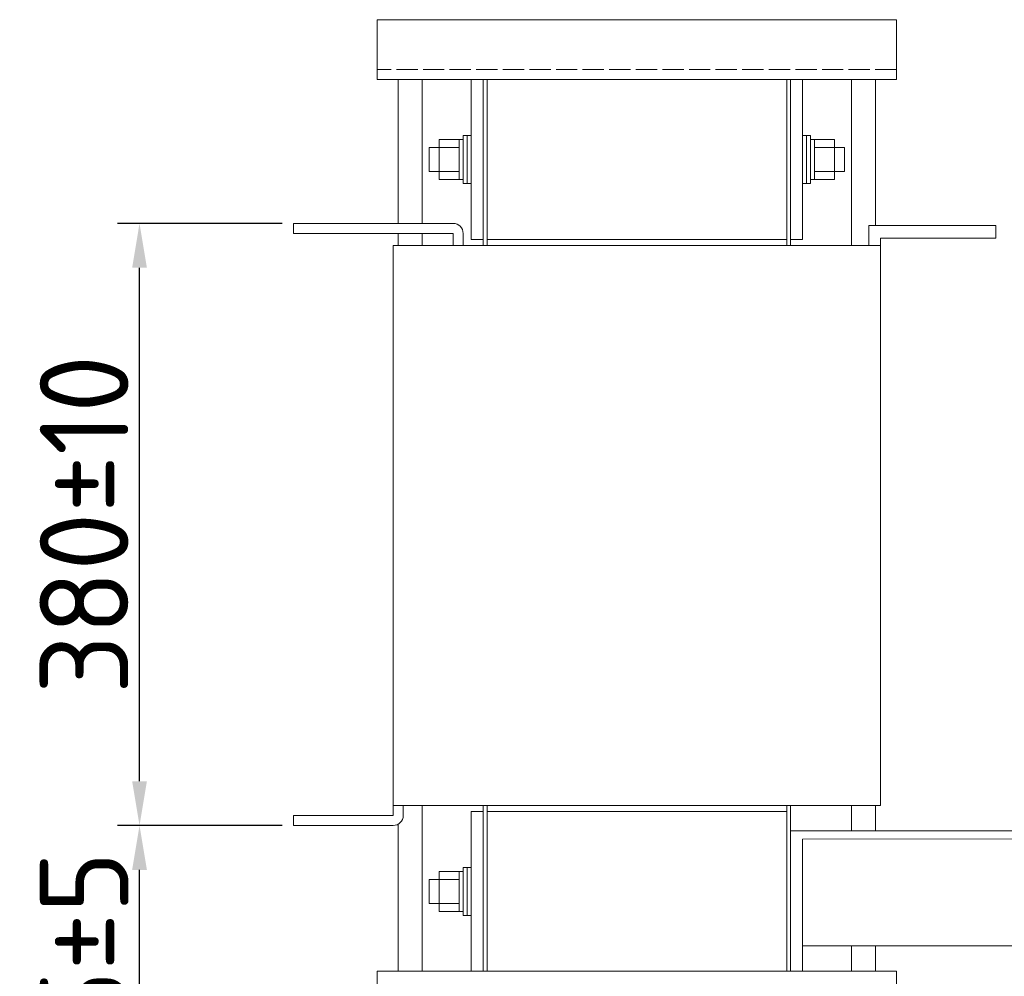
# Model space of a CAD drawing. Header units: millimetres. Extents: x -1301 to 1634, y -488 to 1474.
# Tile 5 of 7: x -233 to 322, y 670 to 1210. Entities that reach past the tile are written whole.
import ezdxf

# ---------------------------------------------------------------- set-up
doc = ezdxf.new("R2010")
doc.units = ezdxf.units.MM
doc.linetypes.add('ACAD_ISO02W100', pattern=[15, 12, -3])
doc.layers.get('0').update_dxf_attribs({"lineweight": 50})
doc.styles.add('GOST-2.304_Type-B', font='GOST Common.ttf')
doc.dimstyles.new('ISO-25', dxfattribs={"dimtxt": 5, "dimasz": 2.5, "dimexe": 1.25, "dimexo": 0.625, "dimtad": 1, "dimtoh": 1, "dimdec": 0, "dimtxsty": 'GOST-2.304_Type-B', "dimcen": 2.5, "dimadec": 0, "dimazin": 0, "dimtfac": 1, "dimtdec": 0, "dimtmove": 1, "dimatfit": 3, "dimfxl": 1, "dimarcsym": 0})

# ---------------------------------------------------------------- blocks, each defined once
blk = doc.blocks.new('*D215')
at = {"color": 0, "lineweight": -2}
for p, q in [((-84.99, 1095.09), (-178, 1095.09)), ((-165.5, 780.5), (-165.5, 1070.09)), ((-84.99, 755.5), (-178, 755.5))]:
    blk.add_line(p, q, dxfattribs=at)
at = {"color": 0}
for points in [[(-169.66, 1070.09), (-161.33, 1070.09), (-165.5, 1095.09)], [(-169.66, 780.5), (-161.33, 780.5), (-165.5, 755.5)]]:
    blk.add_solid(points, dxfattribs=at)
at = {"layer": 'Defpoints', "color": 0}
for p in [(-165.5, 1095.09), (-78.74, 1095.09), (-78.74, 755.5)]:
    blk.add_point(p, dxfattribs=at)
at = {"color": 0, "lineweight": 0, "insert": (-196.75, 925.29), "char_height": 50, "attachment_point": 5, "rotation": 90, "style": 'GOST-2.304_Type-B'}
blk.add_mtext('380±10', dxfattribs=at)
blk = doc.blocks.new('*D214')
at = {"color": 0, "lineweight": -2}
for p, q in [((-84.99, 755.5), (-178, 755.5)), ((-165.5, 641.98), (-165.5, 730.5)), ((-37.69, 616.98), (-178, 616.98))]:
    blk.add_line(p, q, dxfattribs=at)
at = {"color": 0}
for points in [[(-169.66, 730.5), (-161.33, 730.5), (-165.5, 755.5)], [(-169.66, 641.98), (-161.33, 641.98), (-165.5, 616.98)]]:
    blk.add_solid(points, dxfattribs=at)
at = {"layer": 'Defpoints', "color": 0}
for p in [(-165.5, 755.5), (-78.74, 755.5), (-31.44, 616.98)]:
    blk.add_point(p, dxfattribs=at)
at = {"color": 0, "lineweight": 0, "insert": (-196.75, 661.24), "char_height": 50, "attachment_point": 5, "rotation": 90, "style": 'GOST-2.304_Type-B'}
blk.add_mtext('135±5', dxfattribs=at)

msp = doc.modelspace()

# ---------------------------------------------------------------- linework, layer by layer
at = {"lineweight": 0}
for p, q in [((-31.44, 1176.18), (-31.44, 1209.96)), ((-31.44, 1209.96), (261.37, 1209.96)), ((261.37, 1209.96), (261.37, 1176.18)), ((261.37, 1176.18), (-31.44, 1176.18)), ((-19.62, 1176.18), (-19.62, 1095.09)), ((-6.1, 1176.18), (-6.1, 1095.09)), ((28.25, 1176.18), (21.49, 1176.18)), ((21.49, 1176.18), (21.49, 1086.08)), ((28.25, 1176.18), (28.25, 1082.71)), ((201.68, 1176.18), (28.25, 1176.18)), ((30.5, 1176.18), (30.5, 1082.71)), ((199.43, 1176.18), (199.43, 1082.71)), ((201.68, 1176.18), (201.68, 1082.71)), ((201.68, 1176.18), (208.44, 1176.18)), ((208.44, 1176.18), (208.44, 1086.08)), ((236.03, 1176.18), (236.03, 1082.71)), ((249.54, 1176.18), (249.54, 1093.83)), ((19.24, 1144.65), (16.99, 1144.65)), ((16.99, 1144.65), (16.99, 1117.62)), ((16.99, 1144.65), (16.99, 1142.39)), ((21.49, 1144.65), (19.24, 1144.65)), ((19.24, 1144.65), (19.24, 1117.62)), ((208.44, 1144.65), (210.69, 1144.65)), ((210.69, 1144.65), (210.69, 1117.62)), ((210.69, 1144.65), (212.94, 1144.65)), ((212.94, 1144.65), (212.94, 1117.62)), ((212.94, 1144.65), (212.94, 1142.39)), ((14.73, 1142.39), (3.47, 1142.39)), ((3.47, 1142.39), (3.47, 1119.87)), ((16.99, 1142.39), (14.73, 1142.39)), ((14.73, 1142.39), (14.73, 1119.87)), ((212.94, 1142.39), (215.19, 1142.39)), ((215.19, 1142.39), (215.19, 1119.87)), ((215.19, 1142.39), (226.45, 1142.39)), ((226.45, 1142.39), (226.45, 1119.87)), ((3.47, 1137.89), (-2.16, 1137.89)), ((-2.16, 1137.89), (-2.16, 1124.37)), ((14.73, 1137.89), (3.47, 1137.89)), ((215.19, 1137.89), (226.45, 1137.89)), ((226.45, 1137.89), (232.09, 1137.89)), ((232.09, 1137.89), (232.09, 1124.37)), ((-2.16, 1124.37), (3.47, 1124.37)), ((3.47, 1124.37), (14.73, 1124.37)), ((226.45, 1124.37), (215.19, 1124.37)), ((232.09, 1124.37), (226.45, 1124.37)), ((3.47, 1119.87), (14.73, 1119.87)), ((14.73, 1119.87), (16.99, 1119.87)), ((16.99, 1117.62), (19.24, 1117.62)), ((19.24, 1117.62), (21.49, 1117.62)), ((210.69, 1117.62), (208.44, 1117.62)), ((212.94, 1117.62), (210.69, 1117.62)), ((215.19, 1119.87), (212.94, 1119.87)), ((226.45, 1119.87), (215.19, 1119.87)), ((-78.74, 1089.46), (-78.74, 1095.09)), ((-78.74, 1095.09), (11.35, 1095.09)), ((317.41, 1093.83), (245.72, 1093.83)), ((245.72, 1093.83), (245.72, 1086.76)), ((317.41, 1086.76), (317.41, 1093.83)), ((11.35, 1089.46), (-78.74, 1089.46)), ((-19.62, 1089.46), (-19.62, 1082.71)), ((-6.1, 1089.46), (-6.1, 1082.71)), ((11.35, 1082.71), (11.35, 1089.46)), ((16.99, 1082.71), (16.99, 1089.46)), ((-22.43, 1082.71), (252.36, 1082.71)), ((-22.43, 1082.71), (-22.43, 766.76)), ((21.49, 1086.08), (28.25, 1086.08)), ((199.43, 1086.08), (30.5, 1086.08)), ((208.44, 1086.08), (201.68, 1086.08)), ((245.72, 1086.76), (245.72, 1082.71)), ((252.36, 1086.76), (317.41, 1086.76)), ((252.36, 1086.76), (252.36, 1082.71)), ((252.36, 1082.71), (252.36, 766.76)), ((-22.43, 766.76), (252.36, 766.76)), ((-22.43, 766.76), (-22.43, 761.13)), ((-22.43, 766.76), (-16.8, 766.76)), ((-16.8, 766.76), (-16.8, 761.13)), ((-6.1, 766.76), (-6.1, 673.28)), ((28.25, 766.76), (28.25, 673.28)), ((30.5, 766.76), (30.5, 673.28)), ((199.43, 766.76), (199.43, 673.28)), ((201.68, 766.76), (201.68, 673.28)), ((236.03, 766.76), (236.03, 758.77)), ((249.54, 766.76), (249.54, 763.38)), ((-22.43, 761.13), (-78.74, 761.13)), ((-78.74, 761.13), (-78.74, 755.5)), ((21.49, 673.28), (21.49, 763.38)), ((21.49, 763.38), (28.25, 763.38)), ((199.43, 763.38), (30.5, 763.38)), ((249.54, 763.38), (249.54, 752.48)), ((-22.43, 755.5), (-78.74, 755.5)), ((-19.62, 756.25), (-19.62, 673.28)), ((236.03, 758.77), (236.03, 752.48)), ((452.13, 752.48), (201.68, 752.48)), ((208.44, 747.84), (678.12, 748.32)), ((208.44, 673.28), (208.44, 747.84)), ((236.03, 747.87), (236.03, 747.87)), ((249.54, 747.89), (249.54, 747.88)), ((3.47, 707.07), (3.47, 729.59)), ((3.47, 729.59), (14.73, 729.59)), ((14.73, 707.07), (14.73, 729.59)), ((14.73, 729.59), (16.99, 729.59)), ((16.99, 704.82), (16.99, 731.85)), ((16.99, 731.85), (19.24, 731.85)), ((19.24, 704.82), (19.24, 731.85)), ((19.24, 731.85), (21.49, 731.85)), ((-2.16, 711.58), (-2.16, 725.09)), ((-2.16, 725.09), (3.47, 725.09)), ((3.47, 725.09), (14.73, 725.09)), ((3.47, 711.58), (-2.16, 711.58)), ((14.73, 711.58), (3.47, 711.58)), ((14.73, 707.07), (3.47, 707.07)), ((16.99, 707.07), (14.73, 707.07)), ((16.99, 704.82), (16.99, 707.07)), ((19.24, 704.82), (16.99, 704.82)), ((21.49, 704.82), (19.24, 704.82)), ((208.44, 687.72), (552.98, 687.72)), ((236.03, 687.72), (236.03, 673.28)), ((249.54, 687.72), (249.54, 673.28)), ((261.37, 673.28), (-31.44, 673.28)), ((-31.44, 673.28), (-31.44, 616.98)), ((11.35, 673.28), (218.57, 673.28)), ((28.25, 673.28), (21.49, 673.28)), ((201.68, 673.28), (28.25, 673.28)), ((201.68, 673.28), (208.44, 673.28)), ((261.37, 616.98), (261.37, 673.28))]:
    msp.add_line(p, q, dxfattribs=at)
at = {"linetype": 'ACAD_ISO02W100', "lineweight": 0}
msp.add_line((261.37, 1181.81), (-31.44, 1181.81), dxfattribs=at)
at = {"lineweight": 0}
for centre, start, end in [((11.35, 1089.46), 0, 90), ((-22.43, 761.13), 270, 0)]:
    msp.add_arc(centre, 5.63, start, end, dxfattribs=at)

# ---------------------------------------------------------------- dimensions: what is measured, and where the dimension line sits
dim = msp.add_linear_dim(base=(-165.5, 1095.09), p1=(-78.74, 755.5), p2=(-78.74, 1095.09), angle=90, text='380±10', dimstyle='ISO-25', dxfattribs=at)
dim.commit()
dim.dimension.update_dxf_attribs({"geometry": '*D215', "text_midpoint": (-196.75, 925.29)})
dim = msp.add_linear_dim(base=(-165.5, 755.5), p1=(-31.44, 616.98), p2=(-78.74, 755.5), angle=90, text='135±5', dimstyle='ISO-25', dxfattribs=at)
dim.commit()
dim.dimension.update_dxf_attribs({"geometry": '*D214', "text_midpoint": (-165.5, 661.24), "dimtype": 160})

doc.saveas('drawing.dxf')
